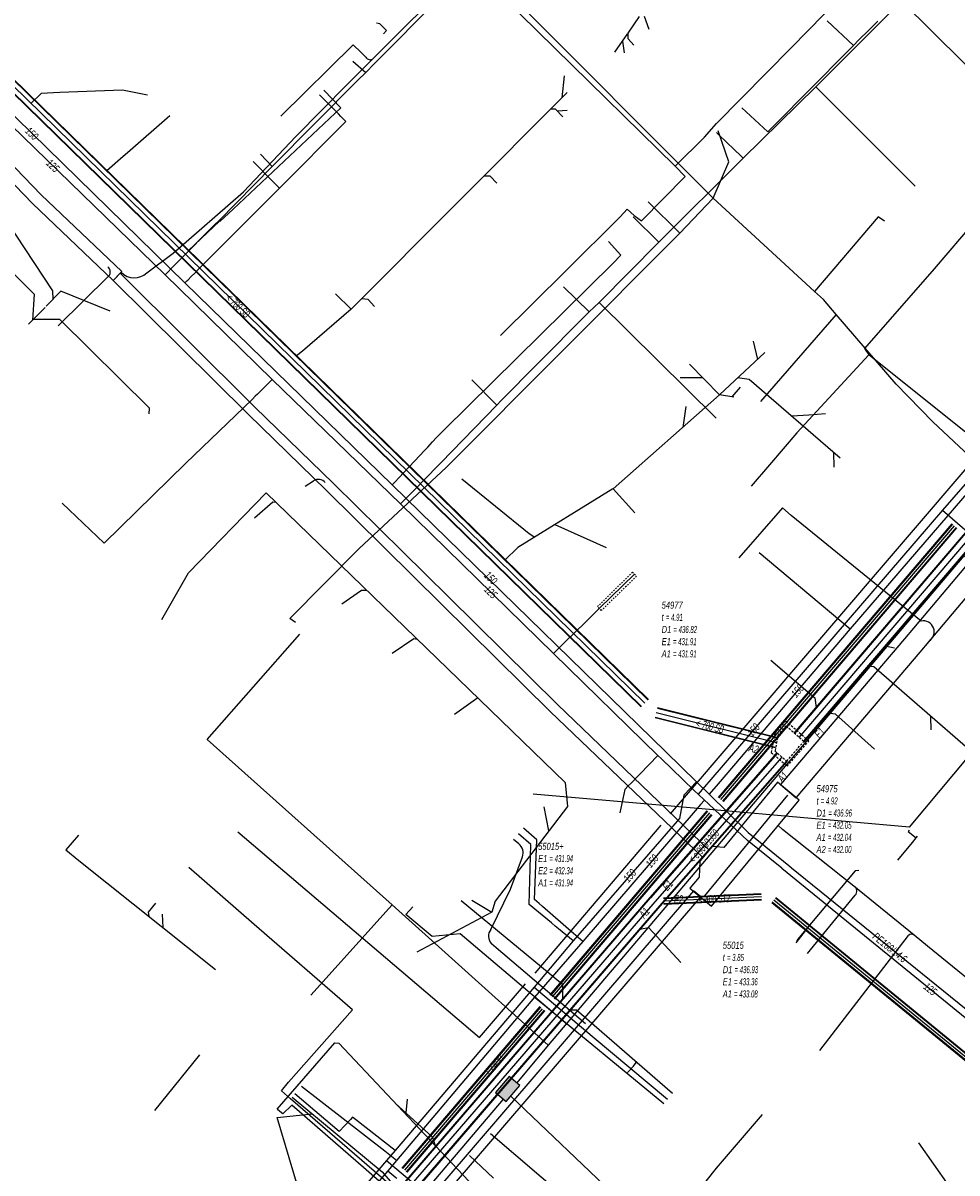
# Model space of a CAD drawing. Header units: metres. Extents: x 2695563 to 2696938, y 1260544 to 1262032.
# Tile 31 of 256: x 2695895 to 2695961, y 1260920 to 1261002. Entities that reach past the tile are written whole.
import ezdxf

# ---------------------------------------------------------------- set-up
doc = ezdxf.new("R2010")
doc.units = ezdxf.units.M
for name, pattern in [('AUSGEZOGEN', [0]), ('STRICHLINIE2_S3', [0.25, 0.15, -0.1]), ('VERDECKT2_S2', [0.18, 0.1, -0.08])]:
    doc.linetypes.add(name, pattern=pattern)
for name, color, linetype in [('AW_LK_ Haltung Text', 7, 'AUSGEZOGEN'), ('AW_LK_Ein-Auslauftext', 24, 'AUSGEZOGEN'), ('AW_LK_Haltung', 24, 'AUSGEZOGEN'), ('AW_LK_Normschacht Text', 24, 'AUSGEZOGEN'), ('AW_LK_Schacht Detailpolygon', 24, 'AUSGEZOGEN'), ('EW_LK_Bauwerk_FL_Linie_Punkt', 1, 'AUSGEZOGEN'), ('EW_LK_Trasseabs', 1, 'AUSGEZOGEN'), ('EW_LK_Trasserand', 1, 'AUSGEZOGEN'), ('FM_LK_SW_BAUWERK', 94, 'AUSGEZOGEN'), ('FM_LK_SW_TRASSEKANTE', 94, 'AUSGEZOGEN'), ('GA_LK_Leitung', 32, 'AUSGEZOGEN'), ('GA_LK_Leitung_Text', 32, 'AUSGEZOGEN'), ('TV_LK_LEITUNG', 92, 'AUSGEZOGEN'), ('WA_LK_Leitung', 171, 'AUSGEZOGEN'), ('WA_LK_Leitung_Text', 171, 'AUSGEZOGEN'), ('WA_LK_Schutzrohr', 171, 'AUSGEZOGEN')]:
    doc.layers.add(name, color=color, linetype=linetype)
doc.styles.add('ARIAL', font='arial.ttf')
pattern_1 = [(0, (2708005, 1273150), (6075, 6075), [6075, -6075]), (90, (2708005, 1273150), (-6075, 6075), [6075, -6075])]

# ---------------------------------------------------------------- blocks, each defined once
blk = doc.blocks.new('COMPLEXOBJECT_2394')
at = {"layer": 'EW_LK_Trasseabs', "color": 1, "linetype": 'AUSGEZOGEN', "transparency": 33554687}
blk.add_line((5918.23, 10999.601), (5918.575, 10999.263), dxfattribs=at)
blk.add_arc((5918.881, 10999.455), 0.362, 212.13311, 303.29025, dxfattribs=at)
blk = doc.blocks.new('COMPLEXOBJECT_2560')
at = {"layer": 'EW_LK_Trasseabs', "color": 1, "linetype": 'AUSGEZOGEN', "transparency": 33554687}
blk.add_line((5929.431, 10943.448), (5929.051, 10943.767), dxfattribs=at)
blk.add_lwpolyline([(5927.436, 10937.378), (5928.842, 10940.234), (5929.677, 10942.53)], dxfattribs=at)
for centre, radius, start, end in [((5928.922, 10942.82), 0.809, 339.02846, 50.97418), ((5928.067, 10936.899), 0.792, 142.82339, 222.91265)]:
    blk.add_arc(centre, radius, start, end, dxfattribs=at)

msp = doc.modelspace()

# ---------------------------------------------------------------- hatches: boundary and pattern name
at = {"layer": 'EW_LK_Bauwerk_FL_Linie_Punkt', "lineweight": 18, "transparency": 33554687}
h = msp.add_hatch(dxfattribs=at)
h.set_pattern_fill('MUSTER', color=1, scale=4050, style=0, pattern_type=2)
h.set_pattern_definition([(0, (2703955, 1269100), (4050, 4050), [4050, -4050]), (90, (2703955, 1269100), (-4050, 4050), [4050, -4050])])
h.paths.add_polyline_path([(2695942.537, 1260940.107), (2695944.073, 1260938.84), (2695950.277, 1260946.362), (2695948.741, 1260947.628), (2695944.932, 1260943.011), (2695944.111, 1260943.084), (2695943.24, 1260942.031), (2695943.183, 1260940.888)], flags=0)
at = {"layer": 'EW_LK_Trasserand', "lineweight": 18, "transparency": 33554687}
h = msp.add_hatch(dxfattribs=at)
h.set_pattern_fill('MUSTER', color=1, scale=6075, style=0, pattern_type=2)
h.set_pattern_definition(pattern_1)
h.paths.add_polyline_path([(2695902.229, 1260983.866), (2695896.518, 1260989.313), (2695894.076, 1260991.845), (2695893.443, 1260991.234), (2695895.898, 1260988.689), (2695901.621, 1260983.23)], flags=0)
h = msp.add_hatch(dxfattribs=at)
h.set_pattern_fill('MUSTER', color=1, scale=6075, style=0, pattern_type=2)
h.set_pattern_definition(pattern_1)
h.paths.add_polyline_path([(2695943.895, 1260942.824), (2695933.14, 1260953.138), (2695925.399, 1260960.778), (2695917.247, 1260968.825), (2695911.677, 1260974.243), (2695902.126, 1260983.761), (2695901.621, 1260983.23), (2695911.185, 1260973.745), (2695916.757, 1260968.325), (2695924.907, 1260960.28), (2695932.652, 1260952.636), (2695943.448, 1260942.282)], flags=0)
h = msp.add_hatch(dxfattribs=at)
h.set_pattern_fill('MUSTER', color=1, scale=6075, style=0, pattern_type=2)
h.set_pattern_definition(pattern_1)
h.paths.add_polyline_path([(2695950.064, 1260946.522), (2695958.874, 1260956.87), (2695959.505, 1260957.621), (2695963.822, 1260962.749), (2695964.653, 1260963.726), (2695979.786, 1260981.515), (2695980.115, 1260981.823), (2695980.828, 1260982.492), (2695981.461, 1260983.086), (2695980.461, 1260984.15), (2695979.827, 1260983.555), (2695979.114, 1260982.886), (2695978.728, 1260982.523), (2695963.526, 1260964.654), (2695962.707, 1260963.692), (2695958.388, 1260958.561), (2695957.76, 1260957.814), (2695948.953, 1260947.468)], flags=0)
h = msp.add_hatch(dxfattribs=at)
h.set_pattern_fill('MUSTER', color=1, scale=6075, style=0, pattern_type=2)
h.set_pattern_definition(pattern_1)
h.paths.add_polyline_path([(2695909.522, 1260901.156), (2695905.377, 1260896.245), (2695892.945, 1260881.744), (2695893.46, 1260881.303), (2695905.87, 1260895.778), (2695910.051, 1260900.757), (2695943.303, 1260939.49), (2695942.781, 1260939.931)], flags=0)
at = {"layer": 'FM_LK_SW_BAUWERK', "transparency": 33554687}
msp.add_hatch(color=7, dxfattribs=at).paths.add_polyline_path([(2695928.733, 1260925.622), (2695929.493, 1260924.972), (2695930.468, 1260926.112), (2695929.708, 1260926.762)])

# ---------------------------------------------------------------- linework, layer by layer
at = {"layer": 'AW_LK_Haltung', "color": 24, "linetype": 'AUSGEZOGEN', "transparency": 33554687}
for p, q in [((2695938.15, 1261000.779), (2695938.957, 1261001.966)), ((2695939.651, 1261001.053), (2695939.299, 1261001.981)), ((2695937.206, 1260999.448), (2695938.135, 1261000.771)), ((2695937.881, 1260999.38), (2695937.769, 1261000.231)), ((2695933.606, 1260997.763), (2695933.444, 1260996.208)), ((2695902.287, 1260996.743), (2695897.836, 1260996.568)), ((2695904.052, 1260996.388), (2695902.287, 1260996.743)), ((2695916.575, 1260996.737), (2695917.777, 1260995.498)), ((2695933.817, 1260996.568), (2695918.503, 1260981.2)), ((2695933.83, 1260995.292), (2695933.154, 1260995.245)), ((2695902.335, 1260992.045), (2695901.173, 1260991.025)), ((2695909.168, 1260987.449), (2695906.961, 1260985.374)), ((2695917.395, 1260982.279), (2695918.5, 1260981.2)), ((2695895.625, 1260980.142), (2695896.794, 1260981.332)), ((2695947.03, 1260978.943), (2695947.319, 1260977.637)), ((2695947.844, 1260978.126), (2695944.624, 1260975.127)), ((2695942.501, 1260977.289), (2695944.624, 1260975.127)), ((2695941.834, 1260976.363), (2695943.412, 1260976.361)), ((2695946.098, 1260975.657), (2695945.512, 1260974.976)), ((2695944.624, 1260975.127), (2695937.076, 1260968.445)), ((2695945.658, 1260974.951), (2695944.624, 1260975.127)), ((2695942.251, 1260974.299), (2695942.038, 1260972.807)), ((2695950.957, 1260973.692), (2695949.751, 1260973.604)), ((2695952.153, 1260973.779), (2695950.957, 1260973.692)), ((2695952.772, 1260969.985), (2695952.749, 1260971.023)), ((2695938.618, 1260966.747), (2695937.076, 1260968.445)), ((2695936.603, 1260964.265), (2695932.967, 1260965.91)), ((2695957.04, 1260957.136), (2695956.383, 1260957.291)), ((2695925.833, 1260952.465), (2695927.48, 1260953.657)), ((2695959.641, 1260951.346), (2695959.632, 1260952.282)), ((2695932.169, 1260945.895), (2695932.497, 1260944.178)), ((2695957.288, 1260942.099), (2695958.309, 1260943.355)), ((2695899.183, 1260942.09), (2695908.887, 1260934.343)), ((2695927.051, 1260939.273), (2695928.489, 1260938.415)), ((2695905.099, 1260938.261), (2695905.136, 1260937.337)), ((2695928.489, 1260938.415), (2695923.162, 1260935.57)), ((2695950.075, 1260936.229), (2695950.891, 1260937.29)), ((2695922.471, 1260925.132), (2695922.392, 1260924.17)), ((2695928.59, 1260919.539), (2695926.898, 1260921.142))]:
    msp.add_line(p, q, dxfattribs=at)
at = {"layer": 'AW_LK_Haltung', "linetype": 'AUSGEZOGEN', "transparency": 33554687}
for p, q in [((2695939.068, 1260952.977), (2695890.304, 1261000.643)), ((2695939.081, 1260952.991), (2695890.317, 1261000.657)), ((2695939.095, 1260953.005), (2695890.331, 1261000.671)), ((2695939.557, 1260953.477), (2695890.793, 1261001.143)), ((2695939.571, 1260953.491), (2695890.807, 1261001.157)), ((2695939.584, 1260953.505), (2695890.82, 1261001.171)), ((2695979.362, 1260985.629), (2695949.91, 1260951.121)), ((2695979.377, 1260985.616), (2695949.925, 1260951.108)), ((2695979.392, 1260985.603), (2695949.94, 1260951.095)), ((2695980.046, 1260985.045), (2695950.594, 1260950.537)), ((2695980.061, 1260985.032), (2695950.609, 1260950.524)), ((2695980.076, 1260985.019), (2695950.624, 1260950.511)), ((2695948.752, 1260950.75), (2695940.227, 1260952.874)), ((2695948.757, 1260950.769), (2695940.232, 1260952.893)), ((2695948.761, 1260950.788), (2695940.236, 1260952.912)), ((2695948.583, 1260950.07), (2695940.058, 1260952.194)), ((2695948.587, 1260950.089), (2695940.062, 1260952.213)), ((2695948.592, 1260950.108), (2695940.067, 1260952.232)), ((2695948.705, 1260949.729), (2695939.696, 1260939.457)), ((2695948.72, 1260949.716), (2695939.711, 1260939.444)), ((2695948.735, 1260949.703), (2695939.726, 1260939.431)), ((2695949.381, 1260949.135), (2695940.372, 1260938.863)), ((2695949.396, 1260949.122), (2695940.387, 1260938.85)), ((2695949.411, 1260949.109), (2695940.402, 1260938.837)), ((2695939.693, 1260939.454), (2695902.865, 1260896.729)), ((2695939.708, 1260939.441), (2695902.879, 1260896.715)), ((2695939.723, 1260939.428), (2695902.894, 1260896.702)), ((2695947.594, 1260939.712), (2695940.659, 1260939.403)), ((2695947.595, 1260939.692), (2695940.66, 1260939.383)), ((2695947.596, 1260939.672), (2695940.661, 1260939.363)), ((2695947.612, 1260939.312), (2695940.677, 1260939.003)), ((2696006.639, 1260891.912), (2695948.603, 1260939.395)), ((2696006.652, 1260891.928), (2695948.616, 1260939.411)), ((2696006.664, 1260891.943), (2695948.628, 1260939.426)), ((2695940.375, 1260938.866), (2695903.53, 1260896.122)), ((2695940.39, 1260938.853), (2695903.545, 1260896.109)), ((2695940.405, 1260938.84), (2695903.559, 1260896.095)), ((2695947.613, 1260939.292), (2695940.678, 1260938.983)), ((2695947.614, 1260939.272), (2695940.679, 1260938.963)), ((2696006.386, 1260891.603), (2695948.35, 1260939.086)), ((2696006.398, 1260891.618), (2695948.362, 1260939.101)), ((2696006.411, 1260891.634), (2695948.375, 1260939.117))]:
    msp.add_line(p, q, dxfattribs=at)
at = {"layer": 'AW_LK_Haltung', "color": 255, "transparency": 33554687}
for p, q in [((2695939.326, 1260953.241), (2695890.562, 1261000.907)), ((2695979.719, 1260985.324), (2695950.267, 1260950.816)), ((2695948.672, 1260950.429), (2695940.147, 1260952.553)), ((2695949.058, 1260949.419), (2695940.049, 1260939.147)), ((2695947.604, 1260939.492), (2695940.669, 1260939.183)), ((2695940.049, 1260939.147), (2695903.212, 1260896.412)), ((2696006.525, 1260891.773), (2695948.489, 1260939.256))]:
    msp.add_line(p, q, dxfattribs=at)
at = {"layer": 'AW_LK_Haltung', "color": 24, "linetype": 'AUSGEZOGEN', "transparency": 33554687}
for points in [[(2695920.8, 1261000.748), (2695921.001, 1261000.972), (2695920.541, 1261001.455), (2695920.293, 1261001.491)], [(2695938.559, 1260999.927), (2695938.147, 1261000.381), (2695938.147, 1261000.764)], [(2695897.836, 1260996.568), (2695896.512, 1260996.516), (2695895.782, 1260995.804)], [(2695905.64, 1260994.913), (2695902.641, 1260992.298), (2695902.335, 1260992.045)], [(2695917.777, 1260995.498), (2695910.129, 1260988.302), (2695909.188, 1260987.428)], [(2695933.524, 1260994.85), (2695932.995, 1260995.404), (2695932.642, 1260995.395)], [(2695892.087, 1260990.392), (2695897.327, 1260982.498), (2695897.341, 1260981.92)], [(2695928.837, 1260990.14), (2695928.354, 1260990.63), (2695927.927, 1260990.63)], [(2695889.145, 1260988.648), (2695889.552, 1260988.648), (2695896.01, 1260982.277), (2695895.897, 1260980.429)], [(2695901.401, 1260981.069), (2695897.908, 1260982.481), (2695896.872, 1260981.419)], [(2695920.166, 1260981.4), (2695919.702, 1260981.884), (2695919.238, 1260981.941)], [(2695918.505, 1260981.2), (2695915.052, 1260978.231), (2695914.605, 1260977.867)], [(2695904.177, 1260973.776), (2695904.209, 1260974.166), (2695897.839, 1260980.475), (2695895.921, 1260980.463)], [(2695953.2, 1260970.635), (2695946.733, 1260976.203), (2695945.905, 1260976.32)], [(2695926.348, 1260969.161), (2695931.138, 1260965.29), (2695931.519, 1260965.014)], [(2695905.065, 1260959.184), (2695906.968, 1260962.488), (2695912.468, 1260968.167)], [(2695912.468, 1260968.167), (2695933.685, 1260947.616), (2695933.838, 1260945.92), (2695928.728, 1260939.183), (2695928.489, 1260938.415)], [(2695937.068, 1260968.445), (2695930.33, 1260964.279), (2695929.408, 1260963.397)], [(2695911.653, 1260966.403), (2695912.942, 1260967.527), (2695913.153, 1260967.506)], [(2695917.849, 1260960.295), (2695919.239, 1260961.265), (2695919.603, 1260961.271)], [(2695921.399, 1260956.786), (2695922.941, 1260957.838), (2695923.192, 1260957.795)], [(2695948.27, 1260956.3), (2695951.392, 1260953.633), (2695951.488, 1260952.941)], [(2695962.423, 1260949.852), (2695955.576, 1260955.818), (2695955.165, 1260955.86)], [(2695955.634, 1260949.973), (2695952.859, 1260952.472), (2695952.296, 1260952.525)], [(2695958.088, 1260944.241), (2695958.012, 1260944.13), (2695958.586, 1260943.698)], [(2695899.168, 1260943.885), (2695898.259, 1260942.829), (2695899.183, 1260942.09)], [(2695958.309, 1260943.355), (2695958.586, 1260943.698), (2695958.682, 1260943.803)], [(2695954.504, 1260941.367), (2695954.243, 1260941.354), (2695950.158, 1260936.47), (2695950.075, 1260936.229)], [(2695904.63, 1260939.062), (2695904.112, 1260938.414), (2695904.154, 1260938.122)], [(2695926.313, 1260939.239), (2695933.496, 1260933.294), (2695933.505, 1260932.272)], [(2695941.877, 1260934.842), (2695939.616, 1260937.301), (2695938.955, 1260937.189)], [(2695941.293, 1260925.547), (2695934.487, 1260931.46), (2695934.009, 1260931.45)], [(2695938.093, 1260927.039), (2695938.519, 1260927.49), (2695938.728, 1260927.745)], [(2695914.315, 1260925.28), (2695920.708, 1260919.989), (2695921.823, 1260918.692)], [(2695921.621, 1260924.867), (2695924.262, 1260922.456), (2695924.491, 1260921.788)], [(2695914.702, 1260919.004), (2695913.257, 1260923.849), (2695915.727, 1260924.111)]]:
    msp.add_lwpolyline(points, dxfattribs=at)
at = {"layer": 'AW_LK_Schacht Detailpolygon', "color": 24, "linetype": 'STRICHLINIE2_S3', "transparency": 33554687}
for points in [[(2695949.303, 1260951.988), (2695948.549, 1260951.12), (2695948.29, 1260949.755), (2695949.423, 1260948.771), (2695950.964, 1260950.546), (2695949.303, 1260951.988)], [(2695949.328, 1260951.636), (2695948.782, 1260951.007), (2695948.563, 1260949.85), (2695949.398, 1260949.124), (2695950.611, 1260950.521), (2695949.328, 1260951.636)]]:
    msp.add_lwpolyline(points, close=True, dxfattribs=at)
at = {"layer": 'EW_LK_Bauwerk_FL_Linie_Punkt', "color": 1, "linetype": 'AUSGEZOGEN', "transparency": 33554687}
for p, q in [((2695945.271, 1260945.57), (2695931.402, 1260946.778)), ((2695943.59, 1260939.575), (2695949.469, 1260946.704)), ((2695924.496, 1260921.838), (2695931.654, 1260914.253))]:
    msp.add_line(p, q, dxfattribs=at)
msp.add_lwpolyline([(2695942.537, 1260940.107), (2695944.073, 1260938.84), (2695950.277, 1260946.362), (2695948.741, 1260947.628), (2695944.932, 1260943.011), (2695944.111, 1260943.084), (2695943.24, 1260942.031), (2695943.183, 1260940.888), (2695942.537, 1260940.107)], close=True, dxfattribs=at)
at = {"layer": 'EW_LK_Trasseabs', "color": 1, "linetype": 'AUSGEZOGEN', "transparency": 33554687}
for p, q in [((2695941.488, 1260991.339), (2695926.622, 1261005.939)), ((2695949.713, 1260999.743), (2695954.163, 1261004.303)), ((2695913.503, 1260994.889), (2695918.65, 1260999.949)), ((2695918.65, 1260999.949), (2695919.2, 1260999.411)), ((2695944.429, 1260994.366), (2695949.713, 1260999.743)), ((2695943.567, 1260993.405), (2695944.429, 1260994.366)), ((2695941.488, 1260991.339), (2695943.567, 1260993.405)), ((2695937.574, 1260987.747), (2695938.09, 1260988.297)), ((2695938.09, 1260988.297), (2695938.576, 1260987.847)), ((2695933.735, 1260983.928), (2695937.574, 1260987.747)), ((2695938.576, 1260987.847), (2695939.089, 1260987.472)), ((2695897.728, 1260980.008), (2695901.3, 1260983.536)), ((2695929.105, 1260979.336), (2695933.735, 1260983.928)), ((2695915.251, 1260968.633), (2695915.821, 1260969.031)), ((2695949.102, 1260967.108), (2695945.995, 1260963.557)), ((2695949.703, 1260966.568), (2695949.102, 1260967.108)), ((2695958.928, 1260959.067), (2695949.703, 1260966.568)), ((2695958.11, 1260944.445), (2695969.738, 1260958.369)), ((2695958.11, 1260944.445), (2695945.271, 1260945.57)), ((2695931.55, 1260934.095), (2695940.498, 1260944.582)), ((2695949.101, 1260944.287), (2695948.79, 1260944.559)), ((2695954.166, 1260940.255), (2695949.101, 1260944.287)), ((2695910.467, 1260944.119), (2695927.594, 1260929.514)), ((2695911.631, 1260937.528), (2695906.977, 1260941.594)), ((2695958.44, 1260936.78), (2695954.166, 1260940.255)), ((2695950.866, 1260935.47), (2695954.264, 1260939.622)), ((2695926.225, 1260936.864), (2695924.252, 1260936.682)), ((2695933.829, 1260930.437), (2695926.225, 1260936.864)), ((2695928.799, 1260935.878), (2695928.457, 1260936.17)), ((2695951.742, 1260928.596), (2695958.03, 1260936.768)), ((2695959.386, 1260936.008), (2695958.44, 1260936.78)), ((2695935.114, 1260930.496), (2695928.799, 1260935.878)), ((2695971.932, 1260925.749), (2695959.386, 1260936.008)), ((2695927.594, 1260929.514), (2695930.857, 1260933.317)), ((2695917.355, 1260929.14), (2695917.62, 1260929.126)), ((2695917.62, 1260929.126), (2695924.496, 1260921.838)), ((2695914.299, 1260924.713), (2695913.664, 1260924.1)), ((2695923.346, 1260917.273), (2695914.205, 1260925.158)), ((2695923.375, 1260916.82), (2695914.299, 1260924.713)), ((2695913.664, 1260924.1), (2695913.441, 1260924.279)), ((2695934.443, 1260917.521), (2695928.381, 1260922.675))]:
    msp.add_line(p, q, dxfattribs=at)
for points in [[(2695920.05, 1260998.963), (2695925.956, 1261004.87), (2695926.622, 1261005.939)], [(2695910.869, 1260989.518), (2695914.579, 1260993.45), (2695918.251, 1260997.163), (2695920.05, 1260998.963)], [(2695939.089, 1260987.472), (2695942.194, 1260990.617), (2695941.488, 1260991.339)], [(2695904.006, 1260983.785), (2695905.871, 1260985.168), (2695910.869, 1260989.518)], [(2695941.165, 1260945.38), (2695962.914, 1260970.792), (2695977.251, 1260987.491)], [(2695924.252, 1260936.682), (2695922.392, 1260938.236), (2695922.87, 1260938.792)], [(2695914.063, 1260926.348), (2695918.594, 1260931.475), (2695911.631, 1260937.528)], [(2695913.441, 1260924.279), (2695913.262, 1260924.423), (2695917.355, 1260929.14)], [(2695914.205, 1260925.158), (2695913.569, 1260925.742), (2695914.063, 1260926.348)]]:
    msp.add_lwpolyline(points, dxfattribs=at)
for centre, radius, start, end in [((2695900.969, 1260983.842), 0.451, 317.22333, 53.68962), ((2695903.113, 1260984.729), 1.299, 224.64948, 313.39565), ((2695916.158, 1260968.408), 0.708, 43.85011, 118.45453), ((2695959.086, 1260958.31), 0.774, 300.4867, 101.82001), ((2695953.964, 1260939.9), 0.409, 317.20947, 60.39166), ((2695958.243, 1260936.499), 0.343, 54.97421, 128.37874)]:
    msp.add_arc(centre, radius, start, end, dxfattribs=at)
at = {"layer": 'EW_LK_Trasserand', "color": 1, "linetype": 'AUSGEZOGEN', "transparency": 33554687}
for points in [[(2695902.229, 1260983.866), (2695896.518, 1260989.313), (2695894.076, 1260991.845), (2695893.443, 1260991.234), (2695895.898, 1260988.689), (2695901.621, 1260983.23), (2695902.229, 1260983.866)], [(2695943.895, 1260942.824), (2695933.14, 1260953.138), (2695925.399, 1260960.778), (2695917.247, 1260968.825), (2695911.677, 1260974.243), (2695902.126, 1260983.761), (2695901.621, 1260983.23), (2695911.185, 1260973.745), (2695916.757, 1260968.325), (2695924.907, 1260960.28), (2695932.652, 1260952.636), (2695943.448, 1260942.282), (2695943.895, 1260942.824)], [(2695950.064, 1260946.522), (2695958.874, 1260956.87), (2695959.505, 1260957.621), (2695963.822, 1260962.749), (2695964.653, 1260963.726), (2695979.786, 1260981.515), (2695980.115, 1260981.823), (2695980.828, 1260982.492), (2695981.461, 1260983.086), (2695980.461, 1260984.15), (2695979.827, 1260983.555), (2695979.114, 1260982.886), (2695978.728, 1260982.523), (2695963.526, 1260964.654), (2695962.707, 1260963.692), (2695958.388, 1260958.561), (2695957.76, 1260957.814), (2695948.953, 1260947.468), (2695950.064, 1260946.522)], [(2695909.522, 1260901.156), (2695905.377, 1260896.245), (2695892.945, 1260881.744), (2695893.46, 1260881.303), (2695905.87, 1260895.778), (2695910.051, 1260900.757), (2695943.303, 1260939.49), (2695942.781, 1260939.931), (2695909.522, 1260901.156)]]:
    msp.add_lwpolyline(points, close=True, dxfattribs=at)
at = {"layer": 'FM_LK_SW_BAUWERK', "color": 94, "transparency": 33554687}
msp.add_lwpolyline([(2695928.733, 1260925.622), (2695929.493, 1260924.972), (2695930.468, 1260926.112), (2695929.708, 1260926.762), (2695928.733, 1260925.622)], close=True, dxfattribs=at)
at = {"layer": 'FM_LK_SW_TRASSEKANTE', "color": 94, "linetype": 'AUSGEZOGEN', "transparency": 33554687}
for p, q in [((2695921.407, 1260938.933), (2695915.65, 1260932.516)), ((2695925.646, 1260935.118), (2695921.407, 1260938.933)), ((2695932.473, 1260928.986), (2695925.646, 1260935.118)), ((2695932.473, 1260928.986), (2695930.244, 1260926.304)), ((2695929.289, 1260925.147), (2695913.59, 1260906.679)), ((2695929.825, 1260925.361), (2695938.462, 1260917.123))]:
    msp.add_line(p, q, dxfattribs=at)
for points in [[(2695963.103, 1260987.86), (2695961.805, 1260986.339), (2695959.856, 1260984.058), (2695954.923, 1260978.407), (2695955.228, 1260977.965)], [(2695955.228, 1260977.965), (2695950.127, 1260972.423), (2695948.17, 1260970.149), (2695946.865, 1260968.634)], [(2695966.6, 1260968.87), (2695965.893, 1260969.427), (2695955.228, 1260977.965)], [(2695974.622, 1260953.552), (2695972.299, 1260955.451), (2695969.202, 1260957.983), (2695961.97, 1260963.696), (2695932.473, 1260928.986)], [(2695921.407, 1260938.933), (2695908.284, 1260950.662), (2695914.859, 1260958.147)], [(2695947.649, 1260924.056), (2695944.397, 1260920.257), (2695943.652, 1260919.317), (2695940.884, 1260915.827), (2695938.462, 1260917.123)]]:
    msp.add_lwpolyline(points, dxfattribs=at)
at = {"layer": 'GA_LK_Leitung', "color": 32, "linetype": 'AUSGEZOGEN', "transparency": 33554687}
for p, q in [((2695954.13, 1260999.91), (2695952.27, 1261001.66)), ((2695947.452, 1260963.945), (2695953.899, 1260958.514))]:
    msp.add_line(p, q, dxfattribs=at)
for points in [[(2695954.13, 1260999.91), (2695954.525, 1261000.304), (2695955.232, 1261001.009), (2695955.872, 1261001.647)], [(2695888.35, 1261000.94), (2695890.41, 1260998.99), (2695906.71, 1260983.06), (2695921.42, 1260968.74), (2695940.818, 1260949.797)], [(2695946.21, 1260995.48), (2695948.07, 1260993.78), (2695951.6, 1260997.35), (2695953.2, 1260998.97), (2695953.916, 1260999.694), (2695954.13, 1260999.91)], [(2695917.773, 1260994.883), (2695917.597, 1260995.06), (2695916.251, 1260996.409)], [(2695910.167, 1260986.533), (2695913.411, 1260989.8), (2695918.126, 1260994.529), (2695917.773, 1260994.883)], [(2695911.549, 1260991.671), (2695912.953, 1260990.261), (2695913.129, 1260990.083), (2695913.411, 1260989.8)], [(2695978.201, 1260986.85), (2695977.958, 1260986.557), (2695977.429, 1260985.922), (2695975.059, 1260983.081), (2695958.012, 1260963.289), (2695953.899, 1260958.514), (2695944.534, 1260947.52), (2695943.908, 1260946.785)], [(2695906.71, 1260983.06), (2695906.851, 1260983.202), (2695906.919, 1260983.27), (2695907.183, 1260983.535), (2695907.402, 1260983.755), (2695907.754, 1260984.109), (2695910.167, 1260986.533)], [(2695924.567, 1260972.093), (2695925.11, 1260972.63), (2695937.052, 1260984.448), (2695937.636, 1260985.025), (2695936.761, 1260986.011)], [(2695921.42, 1260968.74), (2695921.557, 1260968.886), (2695921.619, 1260968.952), (2695921.879, 1260969.228), (2695923.72, 1260971.19), (2695923.932, 1260971.416), (2695924.272, 1260971.779), (2695924.567, 1260972.093)], [(2695943.908, 1260946.785), (2695943.007, 1260947.659), (2695940.818, 1260949.797)], [(2695943.007, 1260947.659), (2695942.108, 1260946.725), (2695941.782, 1260945.058), (2695934.247, 1260936.369), (2695931.487, 1260933.08), (2695921.613, 1260921.493), (2695920.998, 1260920.787), (2695913.961, 1260912.505), (2695896.385, 1260891.92)], [(2695943.908, 1260946.785), (2695946.675, 1260944.077), (2695949.539, 1260941.713), (2695949.732, 1260941.554)], [(2695934.247, 1260936.369), (2695933.203, 1260937.236), (2695932.97, 1260937.429), (2695932.707, 1260937.648), (2695931.12, 1260938.965), (2695931.252, 1260943.216), (2695930.371, 1260943.97)], [(2695949.732, 1260941.554), (2695972.899, 1260922.806), (2695980.86, 1260916.148), (2696000.38, 1260900.17), (2696011.618, 1260891.109), (2696015.16, 1260888.164), (2696017.643, 1260886.033), (2696019.526, 1260884.505), (2696030.234, 1260875.617), (2696032.59, 1260873.782), (2696038.602, 1260868.88), (2696039.068, 1260868.497), (2696055.565, 1260855.091), (2696057.203, 1260853.817), (2696064.081, 1260848.026)], [(2695931.487, 1260933.08), (2695935.608, 1260929.618), (2695940.941, 1260925.137)], [(2695918.463, 1260923.712), (2695917.658, 1260922.858), (2695914.514, 1260925.511)], [(2695921.613, 1260921.493), (2695918.804, 1260923.71), (2695918.607, 1260923.865), (2695918.463, 1260923.712)], [(2695920.998, 1260920.787), (2695925.141, 1260917.31), (2695930.452, 1260912.852)]]:
    msp.add_lwpolyline(points, dxfattribs=at)
at = {"layer": 'TV_LK_LEITUNG', "color": 92, "linetype": 'AUSGEZOGEN', "transparency": 33554687}
for p, q in [((2695920.872, 1261012.44), (2695944.183, 1260989.068)), ((2695939.57, 1260988.819), (2695941.82, 1260986.596)), ((2695944.183, 1260989.068), (2695941.82, 1260986.596)), ((2695951.377, 1260982.462), (2695944.183, 1260989.068)), ((2695952.908, 1260980.829), (2695947.534, 1260974.655)), ((2695904.587, 1260924.329), (2695907.768, 1260928.286)), ((2695958.754, 1260922.049), (2695960.88, 1260919.014))]:
    msp.add_line(p, q, dxfattribs=at)
for points in [[(2695944.183, 1260989.068), (2695945.297, 1260991.649), (2695944.525, 1260993.853)], [(2695956.336, 1260987.438), (2695955.893, 1260987.748), (2695951.377, 1260982.462)], [(2695919.07, 1260964.222), (2695925.252, 1260969.977), (2695941.82, 1260986.596)], [(2695952.908, 1260980.829), (2695952.006, 1260981.878), (2695951.377, 1260982.462)], [(2695984.687, 1260950.966), (2695968.307, 1260965.21), (2695959.764, 1260973.197), (2695957.163, 1260975.884), (2695952.908, 1260980.829)], [(2695914.543, 1260958.974), (2695914.156, 1260959.26), (2695919.07, 1260964.222)]]:
    msp.add_lwpolyline(points, dxfattribs=at)
at = {"layer": 'WA_LK_Leitung', "color": 7, "linetype": 'AUSGEZOGEN', "transparency": 33554687}
for p, q in [((2695918.617, 1260998.803), (2695919.535, 1260998.001)), ((2695951.46, 1260996.97), (2695958.5, 1260989.92)), ((2695912.9, 1260991.32), (2695912.071, 1260992.197)), ((2695940.32, 1260985.95), (2695938.495, 1260987.745)), ((2695933.57, 1260982.781), (2695935.38, 1260981.02)), ((2695936.1, 1260981.68), (2695944.389, 1260973.471))]:
    msp.add_line(p, q, dxfattribs=at)
at = {"layer": 'WA_LK_Leitung', "linetype": 'AUSGEZOGEN', "transparency": 33554687}
for p, q in [((2695961.111, 1260965.972), (2695944.541, 1260946.547)), ((2695961.13, 1260965.956), (2695944.56, 1260946.531)), ((2695961.149, 1260965.94), (2695944.579, 1260946.515)), ((2695961.415, 1260965.712), (2695944.845, 1260946.287)), ((2695961.434, 1260965.696), (2695944.864, 1260946.271)), ((2695961.453, 1260965.68), (2695944.883, 1260946.255)), ((2695943.738, 1260945.606), (2695932.595, 1260932.543)), ((2695943.757, 1260945.59), (2695932.614, 1260932.527)), ((2695943.776, 1260945.574), (2695932.633, 1260932.511)), ((2695944.042, 1260945.346), (2695932.899, 1260932.283)), ((2695944.061, 1260945.33), (2695932.918, 1260932.267)), ((2695944.08, 1260945.314), (2695932.937, 1260932.251)), ((2695931.884, 1260931.709), (2695922.108, 1260920.249)), ((2695931.903, 1260931.693), (2695922.127, 1260920.233)), ((2695931.922, 1260931.677), (2695922.146, 1260920.217)), ((2695932.188, 1260931.449), (2695922.412, 1260919.989)), ((2695932.207, 1260931.433), (2695922.431, 1260919.973)), ((2695932.226, 1260931.417), (2695922.45, 1260919.957))]:
    msp.add_line(p, q, dxfattribs=at)
at = {"layer": 'WA_LK_Leitung', "color": 255, "linetype": 'AUSGEZOGEN', "transparency": 33554687}
for p, q in [((2695961.282, 1260965.826), (2695944.712, 1260946.401)), ((2695943.909, 1260945.46), (2695932.766, 1260932.397)), ((2695932.055, 1260931.563), (2695922.279, 1260920.103))]:
    msp.add_line(p, q, dxfattribs=at)
at = {"layer": 'WA_LK_Leitung', "color": 7, "linetype": 'AUSGEZOGEN', "transparency": 33554687}
for points in [[(2695908.864, 1260987.228), (2695909.081, 1260987.449), (2695912.9, 1260991.32), (2695918.979, 1260997.441), (2695919.535, 1260998.001), (2695920.14, 1260998.61), (2695934.093, 1261012.667), (2695934.283, 1261012.857), (2695935.863, 1261014.449), (2695936.401, 1261014.987), (2695939.33, 1261017.91), (2695938.41, 1261018.75)], [(2695951.46, 1260996.97), (2695957.55, 1261003.06), (2695964.15, 1260996.51)], [(2695940.26, 1260949.54), (2695932.86, 1260956.78), (2695922.01, 1260967.38), (2695912.91, 1260976.22), (2695906.31, 1260982.66), (2695905.3, 1260983.65), (2695890.16, 1260998.36)], [(2695928.83, 1260974.4), (2695929.148, 1260974.722), (2695929.337, 1260974.913), (2695931.555, 1260977.154), (2695935.38, 1260981.02), (2695936.1, 1260981.68), (2695940.32, 1260985.95), (2695946.31, 1260991.91), (2695951.46, 1260996.97)], [(2695944.406, 1260993.733), (2695945.299, 1260992.878), (2695945.498, 1260992.688), (2695946.31, 1260991.91)], [(2695905.3, 1260983.65), (2695905.942, 1260984.295), (2695906.114, 1260984.468), (2695906.196, 1260984.55), (2695908.864, 1260987.228)], [(2695977.665, 1260987.195), (2695974.912, 1260983.538), (2695960.453, 1260966.939), (2695944.01, 1260947.829), (2695943.112, 1260946.786)], [(2695912.91, 1260976.22), (2695912.634, 1260975.946), (2695912.303, 1260975.617), (2695911.861, 1260975.179), (2695911.701, 1260975.019), (2695911.5, 1260974.82), (2695906.75, 1260970.26), (2695900.99, 1260964.6), (2695897.995, 1260967.447)], [(2695924.639, 1260970.086), (2695924.855, 1260970.309), (2695928.83, 1260974.4), (2695927.062, 1260976.188)], [(2695922.01, 1260967.38), (2695922.577, 1260967.963), (2695922.747, 1260968.138), (2695922.965, 1260968.363), (2695924.639, 1260970.086)], [(2695960.453, 1260966.939), (2695961.164, 1260966.324), (2695965.914, 1260962.217), (2695966.14, 1260962.022), (2695966.441, 1260961.762)], [(2695932.86, 1260956.78), (2695933.401, 1260957.309), (2695933.596, 1260957.499), (2695933.661, 1260957.563), (2695935.103, 1260958.972), (2695935.325, 1260959.189), (2695936.104, 1260959.951), (2695938.597, 1260962.387)], [(2695940.26, 1260949.54), (2695938.354, 1260947.575), (2695938.159, 1260947.374)], [(2695943.564, 1260946.36), (2695943.112, 1260946.786), (2695942.863, 1260947.027), (2695942.033, 1260947.828), (2695940.509, 1260949.3), (2695940.26, 1260949.54)], [(2695938.159, 1260947.374), (2695937.922, 1260947.123), (2695937.565, 1260945.461)], [(2695943.564, 1260946.36), (2695943.294, 1260946.052), (2695942.904, 1260945.598), (2695934.931, 1260936.329), (2695931.518, 1260932.393), (2695921.71, 1260920.803), (2695921.109, 1260920.07), (2695916.734, 1260914.97), (2695914.695, 1260912.687), (2695905.688, 1260901.998), (2695900.183, 1260895.596), (2695896.739, 1260891.464), (2695896.564, 1260891.254)], [(2695949.042, 1260941.543), (2695946.605, 1260943.49), (2695944.291, 1260945.674), (2695943.819, 1260946.119), (2695943.564, 1260946.36)], [(2695931.832, 1260939.026), (2695931.508, 1260939.308), (2695931.675, 1260943.556), (2695930.718, 1260944.375)], [(2695949.042, 1260941.543), (2695972.253, 1260922.633), (2695981.006, 1260915.487), (2696000.359, 1260899.536), (2696000.814, 1260899.172), (2696001.615, 1260898.53), (2696010.912, 1260890.898), (2696011.168, 1260890.692), (2696016.948, 1260886.006), (2696019.574, 1260883.814), (2696030.514, 1260874.807), (2696032.625, 1260873.068), (2696036.804, 1260869.7), (2696039.597, 1260867.379), (2696057.469, 1260852.846), (2696063.982, 1260847.414)], [(2695934.931, 1260936.329), (2695934.267, 1260936.906), (2695932.063, 1260938.825), (2695931.832, 1260939.026)], [(2695931.518, 1260932.393), (2695931.95, 1260932.037), (2695940.687, 1260924.842)], [(2695921.71, 1260920.803), (2695920.89, 1260921.443), (2695914.98, 1260926.053)], [(2695921.109, 1260920.07), (2695921.665, 1260919.597), (2695921.73, 1260919.543)]]:
    msp.add_lwpolyline(points, dxfattribs=at)
at = {"layer": 'WA_LK_Schutzrohr', "color": 7, "linetype": 'VERDECKT2_S2', "transparency": 33554687}
msp.add_lwpolyline([(2695935.965, 1260960.094), (2695938.457, 1260962.53), (2695938.737, 1260962.243), (2695936.244, 1260959.808), (2695935.965, 1260960.094)], close=True, dxfattribs=at)

# ---------------------------------------------------------------- block references
at = {"layer": 'EW_LK_Trasseabs', "color": 1, "linetype": 'AUSGEZOGEN', "lineweight": -3, "transparency": 33554687}
for name in ['COMPLEXOBJECT_2394', 'COMPLEXOBJECT_2560']:
    msp.add_blockref(name, (2690000.97, 1249999.81), dxfattribs=at)

# ---------------------------------------------------------------- texts
at = {"layer": 'AW_LK_ Haltung Text', "color": 24, "transparency": 33554687, "char_height": 0.55705, "attachment_point": 5, "style": 'ARIAL'}
for s, insert, width, rotation in [('\\A1;{\\fArial|i1|b0;\\H0.557054;\\W0.700000;\\C24;< \\W0.490000;700 SB}\\P', (2695910.471, 1260981.439), 2.45674, 315.6525), ('\\A1;{\\fArial|i1|b0;\\H0.557054;\\W0.700000;\\C24;< \\W0.490000;700 SB}\\P', (2695943.941, 1260951.602), 2.45674, 346.0095), ('\\A1;{\\fArial|i1|b0;\\H0.557054;\\W0.700000;\\C24;< \\W0.490000;e 900/1350}\\P', (2695943.509, 1260943.084), 3.40438, 48.7476), ('\\A1;{\\fArial|i1|b0;\\H0.557054;\\W0.700000;\\C24;< \\W0.490000;400 STZ}\\P', (2695944.278, 1260939.352), 2.75543, 2.6901)]:
    msp.add_mtext(s, dxfattribs=dict(at, insert=insert, width=width, rotation=rotation))
at = {"layer": 'AW_LK_Ein-Auslauftext', "color": 24, "transparency": 33554687, "char_height": 0.55705, "attachment_point": 7, "style": 'ARIAL'}
for s, insert, width, rotation in [('\\A1;{\\fArial|i1|b0;\\H0.557054;\\W0.700000;\\C24;E1}\\P', (2695951.726, 1260950.707), 0.85544, 49.5198), ('\\A1;{\\fArial|i1|b0;\\H0.557054;\\W0.700000;\\C24;A2}\\P', (2695946.667, 1260949.826), 0.86376, 346.0095), ('\\A1;{\\fArial|i1|b0;\\H0.557054;\\W0.700000;\\C24;A1}\\P', (2695949.108, 1260947.581), 0.85544, 48.7476), ('\\A1;{\\fArial|i1|b0;\\H0.557054;\\W0.700000;\\C24;E1}\\P', (2695940.943, 1260939.892), 0.85544, 48.7476), ('\\A1;{\\fArial|i1|b0;\\H0.557054;\\W0.700000;\\C24;E2}\\P', (2695941.408, 1260939.035), 0.86376, 2.5515), ('\\A1;{\\fArial|i1|b0;\\H0.557054;\\W0.700000;\\C24;A1}\\P', (2695939.3, 1260937.928), 0.85544, 49.239)]:
    msp.add_mtext(s, dxfattribs=dict(at, insert=insert, width=width, rotation=rotation))
at = {"layer": 'AW_LK_Normschacht Text', "color": 24, "transparency": 33554687, "char_height": 0.50641, "attachment_point": 1, "line_spacing_factor": 1.024096, "style": 'ARIAL'}
for s, insert, width in [('\\A1;{\\fArial|i1|b0;\\H0.506413;\\W0.694955;\\C24;54977}\\P{\\fArial|i1|b0;\\H0.505000;\\W0.694955;\\C24;t \\W0.486468;= 4.91}\\P{\\fArial|i1|b0;\\H0.505000;\\W0.694955;\\C24;D1 \\W0.486468;= 436.82}\\P{\\fArial|i1|b0;\\H0.505000;\\W0.694955;\\C24;E1 \\W0.486468;= 431.91}\\P{\\fArial|i1|b0;\\H0.505000;\\W0.694955;\\C24;A1 \\W0.486468;= 431.91}\\P', (2695940.526, 1260960.452), 2.83992), ('\\A1;{\\fArial|i1|b0;\\H0.506413;\\W0.695318;\\C24;54975}\\P{\\fArial|i1|b0;\\H0.505000;\\W0.695318;\\C24;t \\W0.486723;= 4.92}\\P{\\fArial|i1|b0;\\H0.505000;\\W0.695318;\\C24;D1 \\W0.486723;= 436.96}\\P{\\fArial|i1|b0;\\H0.505000;\\W0.695318;\\C24;E1 \\W0.486723;= 432.05}\\P{\\fArial|i1|b0;\\H0.505000;\\W0.695318;\\C24;A1 \\W0.486723;= 432.04}\\P{\\fArial|i1|b0;\\H0.505000;\\W0.695318;\\C24;A2 \\W0.486723;= 432.00}\\P', (2695951.511, 1260947.426), 2.8414), ('\\A1;{\\fArial|i1|b0;\\H0.506413;\\W0.693136;\\C24;55015+}\\P{\\fArial|i1|b0;\\H0.505000;\\W0.693136;\\C24;E1 \\W0.485195;= 431.94}\\P{\\fArial|i1|b0;\\H0.505000;\\W0.693136;\\C24;E2 \\W0.485195;= 432.34}\\P{\\fArial|i1|b0;\\H0.505000;\\W0.693136;\\C24;A1 \\W0.485195;= 431.94}\\P', (2695931.765, 1260943.335), 2.80614), ('\\A1;{\\fArial|i1|b0;\\H0.506413;\\W0.694636;\\C24;55015}\\P{\\fArial|i1|b0;\\H0.505000;\\W0.694636;\\C24;t \\W0.486245;= 3.85}\\P{\\fArial|i1|b0;\\H0.505000;\\W0.694636;\\C24;D1 \\W0.486245;= 436.93}\\P{\\fArial|i1|b0;\\H0.505000;\\W0.694636;\\C24;E1 \\W0.486245;= 433.36}\\P{\\fArial|i1|b0;\\H0.505000;\\W0.694636;\\C24;A1 \\W0.486245;= 433.08}\\P', (2695944.861, 1260936.316), 2.83518)]:
    msp.add_mtext(s, dxfattribs=dict(at, insert=insert, width=width))
at = {"layer": 'GA_LK_Leitung_Text', "color": 32, "transparency": 33554687, "char_height": 0.55825, "attachment_point": 5, "style": 'ARIAL'}
for s, insert, width, rotation in [('\\A1;{\\fArial|i1|b0;\\H0.558250;\\W0.700000;\\C32;150}\\P', (2695895.85, 1260993.665), 1.10806, 315.6579), ('\\A1;{\\fArial|i1|b0;\\H0.558250;\\W0.700000;\\C32;150}\\P', (2695928.405, 1260962.126), 1.10806, 315.6795), ('\\A1;{\\fArial|i1|b0;\\H0.558250;\\W0.700000;\\C32;150}\\P', (2695950.165, 1260954.121), 1.10806, 49.5738), ('\\A1;{\\fArial|i1|b0;\\H0.558250;\\W0.700000;\\C32;150}\\P', (2695938.273, 1260941.004), 1.10806, 49.0707), ('\\A1;{\\fArial|i1|b0;\\H0.558250;\\W0.700000;\\C32;PE160/14.6}\\P', (2695956.708, 1260935.901), 3.05768, 321.0183)]:
    msp.add_mtext(s, dxfattribs=dict(at, insert=insert, width=width, rotation=rotation))
at = {"layer": 'WA_LK_Leitung_Text', "color": 7, "transparency": 33554687, "char_height": 0.55426, "attachment_point": 5, "style": 'ARIAL'}
for s, insert, width, rotation in [('\\A1;{\\fArial|i1|b0;\\H0.554263;\\W0.700000;\\C7;125}\\P', (2695897.338, 1260991.378), 1.10014, 315.8253), ('\\A1;{\\fArial|i1|b0;\\H0.554263;\\W0.700000;\\C7;125}\\P', (2695928.401, 1260961.128), 1.10014, 315.6678), ('\\A1;{\\fArial|i1|b0;\\H0.554263;\\W0.700000;\\C7;150}\\P', (2695947.039, 1260951.341), 1.10014, 49.2885), ('\\A1;{\\fArial|i1|b0;\\H0.554263;\\W0.700000;\\C7;150}\\P', (2695939.852, 1260942.041), 1.10014, 49.3002), ('\\A1;{\\fArial|i1|b0;\\H0.554263;\\W0.700000;\\C7;125}\\P', (2695959.578, 1260932.952), 1.10014, 320.8302), ('\\A1;{\\fArial|i1|b0;\\H0.554263;\\W0.700000;\\C7;FZ400}\\P', (2695928.661, 1260927.576), 1.76538, 49.5171)]:
    msp.add_mtext(s, dxfattribs=dict(at, insert=insert, width=width, rotation=rotation))

doc.saveas('drawing.dxf')
